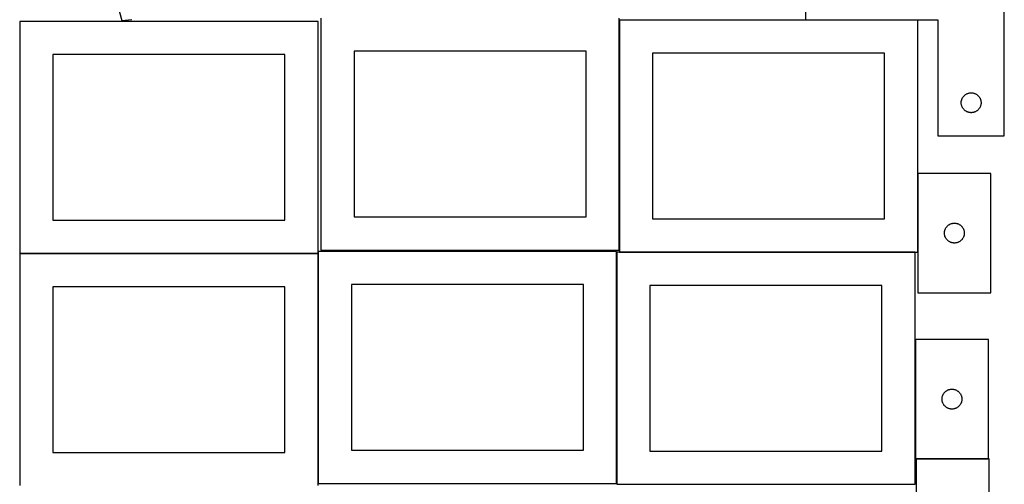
# Model space of a CAD drawing. Header units: millimetres. Extents: x 7 to 1493, y 7 to 2993.
# Tile 4 of 15: x 8 to 1493, y 1410 to 2111. Entities that reach past the tile are written whole.
import ezdxf

# ---------------------------------------------------------------- set-up
doc = ezdxf.new("R2010")
doc.units = ezdxf.units.MM
doc.layers.add('COMMON', color=5, linetype='CONTINUOUS', true_color=0x0000ff)
doc.layers.add('CUT', color=7, linetype='CONTINUOUS', true_color=0x000000)

msp = doc.modelspace()

# ---------------------------------------------------------------- linework, layer by layer
at = {"layer": 'COMMON'}
for p, q in [((912.104962, 1763.273116), (912.104962, 2110.258274)), ((1362.304962, 1878.890439), (1362.304962, 1760.258274)), ((457.813553, 1758.157541), (7.849575, 1758.157541)), ((457.949576, 1411.299045), (457.949576, 1758.05754)), ((908.149577, 1411.299045), (908.149577, 1760.058273)), ((1358.249577, 1760.158274), (912.204962, 1760.158274))]:
    msp.add_line(p, q, dxfattribs=at)
at = {"layer": 'CUT'}
for p, q in [((1192.708605, 2185.529313), (1192.708605, 2110.529313)), ((1492.708605, 1935.529313), (1492.708605, 2185.529313)), ((153.51399, 2140.13929), (161.879364, 2109.496261)), ((161.879364, 2109.496261), (177.182436, 2111.092054)), ((462.004961, 2113.273116), (462.004961, 1763.273116)), ((912.004961, 1763.273116), (912.004961, 2113.273116)), ((1362.204962, 2110.258274), (912.204962, 2110.258274)), ((912.204962, 2110.258274), (912.204962, 1760.258274)), ((1192.708605, 2110.529313), (1392.708605, 2110.529313)), ((1362.204962, 1760.258274), (1362.204962, 2110.258274)), ((1392.708605, 2110.529313), (1392.708605, 1935.529313)), ((457.813553, 2108.257541), (7.813553, 2108.257541)), ((7.813553, 2108.257541), (7.813553, 1758.257541)), ((457.813553, 1758.257541), (457.813553, 2108.257541)), ((407.813553, 2058.257541), (57.813553, 2058.257541)), ((57.813553, 2058.257541), (57.813553, 1808.257541)), ((407.813553, 1808.257541), (407.813553, 2058.257541)), ((862.004961, 2063.273116), (512.004961, 2063.273116)), ((512.004961, 2063.273116), (512.004961, 1813.273116)), ((862.004961, 1813.273116), (862.004961, 2063.273116)), ((1312.204962, 2060.258274), (962.204962, 2060.258274)), ((962.204962, 2060.258274), (962.204962, 1810.258274)), ((1312.204962, 1810.258274), (1312.204962, 2060.258274)), ((1428.203189, 1989.34938), (1428.419074, 1990.091035)), ((1428.419074, 1990.091035), (1428.672852, 1990.820594)), ((1428.672852, 1990.820594), (1428.963851, 1991.536121)), ((1428.963851, 1991.536121), (1429.291298, 1992.23572)), ((1429.291298, 1992.23572), (1429.654326, 1992.917534)), ((1429.654326, 1992.917534), (1430.051971, 1993.579756)), ((1430.051971, 1993.579756), (1430.483179, 1994.220629)), ((1430.483179, 1994.220629), (1430.946807, 1994.838455)), ((1430.946807, 1994.838455), (1431.441626, 1995.431595)), ((1431.441626, 1995.431595), (1431.966322, 1995.998475)), ((1431.966322, 1995.998475), (1432.519504, 1996.537593)), ((1432.519504, 1996.537593), (1433.099707, 1997.047519)), ((1433.099707, 1997.047519), (1433.70539, 1997.526901)), ((1433.70539, 1997.526901), (1434.334949, 1997.974468)), ((1434.334949, 1997.974468), (1434.986712, 1998.389032)), ((1434.986712, 1998.389032), (1435.658953, 1998.769495)), ((1435.658953, 1998.769495), (1436.349889, 1999.114847)), ((1436.349889, 1999.114847), (1437.057686, 1999.424172)), ((1437.057686, 1999.424172), (1437.780469, 1999.696651)), ((1437.780469, 1999.696651), (1438.51632, 1999.931561)), ((1438.51632, 1999.931561), (1439.263288, 2000.128278)), ((1439.263288, 2000.128278), (1440.019393, 2000.286282)), ((1440.019393, 2000.286282), (1440.782629, 2000.405153)), ((1440.782629, 2000.405153), (1441.550973, 2000.484576)), ((1441.550973, 2000.484576), (1442.322386, 2000.52434)), ((1442.322386, 2000.52434), (1443.094823, 2000.52434)), ((1443.094823, 2000.52434), (1443.866236, 2000.484576)), ((1443.866236, 2000.484576), (1444.63458, 2000.405153)), ((1444.63458, 2000.405153), (1445.397816, 2000.286282)), ((1445.397816, 2000.286282), (1446.153921, 2000.128278)), ((1446.153921, 2000.128278), (1446.900889, 1999.931561)), ((1446.900889, 1999.931561), (1447.63674, 1999.696651)), ((1447.63674, 1999.696651), (1448.359523, 1999.424172)), ((1448.359523, 1999.424172), (1449.06732, 1999.114847)), ((1449.06732, 1999.114847), (1449.758256, 1998.769495)), ((1449.758256, 1998.769495), (1450.430497, 1998.389032)), ((1450.430497, 1998.389032), (1451.08226, 1997.974468)), ((1451.08226, 1997.974468), (1451.711819, 1997.526901)), ((1451.711819, 1997.526901), (1452.317502, 1997.047519)), ((1452.317502, 1997.047519), (1452.897705, 1996.537593)), ((1452.897705, 1996.537593), (1453.450887, 1995.998475)), ((1453.450887, 1995.998475), (1453.975583, 1995.431595)), ((1453.975583, 1995.431595), (1454.470402, 1994.838455)), ((1454.470402, 1994.838455), (1454.93403, 1994.220629)), ((1454.93403, 1994.220629), (1455.365238, 1993.579756)), ((1455.365238, 1993.579756), (1455.762883, 1992.917534)), ((1455.762883, 1992.917534), (1456.125911, 1992.23572)), ((1456.125911, 1992.23572), (1456.453358, 1991.536121)), ((1456.453358, 1991.536121), (1456.744357, 1990.820594)), ((1456.744357, 1990.820594), (1456.998135, 1990.091035)), ((1456.998135, 1990.091035), (1457.21402, 1989.34938)), ((1427.708605, 1985.529313), (1427.728493, 1986.301494)), ((1427.728493, 1984.757131), (1427.708605, 1985.529313)), ((1427.728493, 1986.301494), (1427.788106, 1987.071628)), ((1427.788106, 1983.986998), (1427.728493, 1984.757131)), ((1427.788106, 1987.071628), (1427.887286, 1987.837671)), ((1427.887286, 1983.220954), (1427.788106, 1983.986998)), ((1427.887286, 1987.837671), (1428.025769, 1988.597594)), ((1428.025769, 1982.461032), (1427.887286, 1983.220954)), ((1428.025769, 1988.597594), (1428.203189, 1989.34938)), ((1428.203189, 1981.709246), (1428.025769, 1982.461032)), ((1428.419074, 1980.96759), (1428.203189, 1981.709246)), ((1428.672852, 1980.238031), (1428.419074, 1980.96759)), ((1428.963851, 1979.522504), (1428.672852, 1980.238031)), ((1429.291298, 1978.822906), (1428.963851, 1979.522504)), ((1429.654326, 1978.141092), (1429.291298, 1978.822906)), ((1430.051971, 1977.47887), (1429.654326, 1978.141092)), ((1430.483179, 1976.837996), (1430.051971, 1977.47887)), ((1430.946807, 1976.220171), (1430.483179, 1976.837996)), ((1431.441626, 1975.627031), (1430.946807, 1976.220171)), ((1431.966322, 1975.06015), (1431.441626, 1975.627031)), ((1432.519504, 1974.521032), (1431.966322, 1975.06015)), ((1453.450887, 1975.06015), (1452.897705, 1974.521032)), ((1453.975583, 1975.627031), (1453.450887, 1975.06015)), ((1454.470402, 1976.220171), (1453.975583, 1975.627031)), ((1454.93403, 1976.837996), (1454.470402, 1976.220171)), ((1455.365238, 1977.47887), (1454.93403, 1976.837996)), ((1455.762883, 1978.141092), (1455.365238, 1977.47887)), ((1456.125911, 1978.822906), (1455.762883, 1978.141092)), ((1456.453358, 1979.522504), (1456.125911, 1978.822906)), ((1456.744357, 1980.238031), (1456.453358, 1979.522504)), ((1456.998135, 1980.96759), (1456.744357, 1980.238031)), ((1457.21402, 1981.709246), (1456.998135, 1980.96759)), ((1457.21402, 1989.34938), (1457.39144, 1988.597594)), ((1457.39144, 1982.461032), (1457.21402, 1981.709246)), ((1457.39144, 1988.597594), (1457.529923, 1987.837671)), ((1457.529923, 1983.220954), (1457.39144, 1982.461032)), ((1457.529923, 1987.837671), (1457.629103, 1987.071628)), ((1457.629103, 1983.986998), (1457.529923, 1983.220954)), ((1457.629103, 1987.071628), (1457.688716, 1986.301494)), ((1457.688716, 1984.757131), (1457.629103, 1983.986998)), ((1457.688716, 1986.301494), (1457.708605, 1985.529313)), ((1457.708605, 1985.529313), (1457.688716, 1984.757131)), ((1433.099707, 1974.011106), (1432.519504, 1974.521032)), ((1433.70539, 1973.531724), (1433.099707, 1974.011106)), ((1434.334949, 1973.084158), (1433.70539, 1973.531724)), ((1434.986712, 1972.669593), (1434.334949, 1973.084158)), ((1435.658953, 1972.289131), (1434.986712, 1972.669593)), ((1436.349889, 1971.943779), (1435.658953, 1972.289131)), ((1437.057686, 1971.634453), (1436.349889, 1971.943779)), ((1437.780469, 1971.361974), (1437.057686, 1971.634453)), ((1438.51632, 1971.127065), (1437.780469, 1971.361974)), ((1439.263288, 1970.930347), (1438.51632, 1971.127065)), ((1440.019393, 1970.772343), (1439.263288, 1970.930347)), ((1440.782629, 1970.653473), (1440.019393, 1970.772343)), ((1441.550973, 1970.57405), (1440.782629, 1970.653473)), ((1442.322386, 1970.534286), (1441.550973, 1970.57405)), ((1443.094823, 1970.534286), (1442.322386, 1970.534286)), ((1443.866236, 1970.57405), (1443.094823, 1970.534286)), ((1444.63458, 1970.653473), (1443.866236, 1970.57405)), ((1445.397816, 1970.772343), (1444.63458, 1970.653473)), ((1446.153921, 1970.930347), (1445.397816, 1970.772343)), ((1446.900889, 1971.127065), (1446.153921, 1970.930347)), ((1447.63674, 1971.361974), (1446.900889, 1971.127065)), ((1448.359523, 1971.634453), (1447.63674, 1971.361974)), ((1449.06732, 1971.943779), (1448.359523, 1971.634453)), ((1449.758256, 1972.289131), (1449.06732, 1971.943779)), ((1450.430497, 1972.669593), (1449.758256, 1972.289131)), ((1451.08226, 1973.084158), (1450.430497, 1972.669593)), ((1451.711819, 1973.531724), (1451.08226, 1973.084158)), ((1452.317502, 1974.011106), (1451.711819, 1973.531724)), ((1452.897705, 1974.521032), (1452.317502, 1974.011106)), ((1392.708605, 1935.529313), (1492.708605, 1935.529313)), ((1362.404963, 1878.890439), (1362.404963, 1698.890439)), ((1472.404963, 1878.890439), (1362.404963, 1878.890439)), ((1472.404963, 1698.890439), (1472.404963, 1878.890439)), ((512.004961, 1813.273116), (862.004961, 1813.273116)), ((57.813553, 1808.257541), (407.813553, 1808.257541)), ((962.204962, 1810.258274), (1312.204962, 1810.258274)), ((1404.545243, 1796.612331), (1404.959807, 1797.264095)), ((1404.959807, 1797.264095), (1405.407374, 1797.893653)), ((1405.407374, 1797.893653), (1405.886756, 1798.499337)), ((1405.886756, 1798.499337), (1406.396682, 1799.079539)), ((1406.396682, 1799.079539), (1406.9358, 1799.632722)), ((1406.9358, 1799.632722), (1407.502681, 1800.157418)), ((1407.502681, 1800.157418), (1408.09582, 1800.652236)), ((1408.09582, 1800.652236), (1408.713646, 1801.115864)), ((1408.713646, 1801.115864), (1409.35452, 1801.547072)), ((1409.35452, 1801.547072), (1410.016742, 1801.944718)), ((1410.016742, 1801.944718), (1410.698556, 1802.307745)), ((1410.698556, 1802.307745), (1411.398154, 1802.635193)), ((1411.398154, 1802.635193), (1412.113681, 1802.926191)), ((1412.113681, 1802.926191), (1412.84324, 1803.17997)), ((1412.84324, 1803.17997), (1413.584896, 1803.395855)), ((1413.584896, 1803.395855), (1414.336682, 1803.573274)), ((1414.336682, 1803.573274), (1415.096604, 1803.711758)), ((1415.096604, 1803.711758), (1415.862648, 1803.810937)), ((1415.862648, 1803.810937), (1416.632781, 1803.87055)), ((1416.632781, 1803.87055), (1417.404963, 1803.890439)), ((1417.404963, 1803.890439), (1418.177144, 1803.87055)), ((1418.177144, 1803.87055), (1418.947278, 1803.810937)), ((1418.947278, 1803.810937), (1419.713321, 1803.711758)), ((1419.713321, 1803.711758), (1420.473244, 1803.573274)), ((1420.473244, 1803.573274), (1421.225029, 1803.395855)), ((1421.225029, 1803.395855), (1421.966685, 1803.17997)), ((1421.966685, 1803.17997), (1422.696244, 1802.926191)), ((1422.696244, 1802.926191), (1423.411771, 1802.635193)), ((1423.411771, 1802.635193), (1424.11137, 1802.307745)), ((1424.11137, 1802.307745), (1424.793184, 1801.944718)), ((1424.793184, 1801.944718), (1425.455406, 1801.547072)), ((1425.455406, 1801.547072), (1426.096279, 1801.115864)), ((1426.096279, 1801.115864), (1426.714105, 1800.652236)), ((1426.714105, 1800.652236), (1427.307244, 1800.157418)), ((1427.307244, 1800.157418), (1427.874125, 1799.632722)), ((1427.874125, 1799.632722), (1428.413243, 1799.079539)), ((1428.413243, 1799.079539), (1428.923169, 1798.499337)), ((1428.923169, 1798.499337), (1429.402551, 1797.893653)), ((1429.402551, 1797.893653), (1429.850118, 1797.264095)), ((1429.850118, 1797.264095), (1430.264682, 1796.612331)), ((1402.409936, 1789.276658), (1402.4497, 1790.048071)), ((1402.409936, 1788.50422), (1402.409936, 1789.276658)), ((1402.4497, 1787.732807), (1402.409936, 1788.50422)), ((1402.4497, 1790.048071), (1402.529123, 1790.816414)), ((1402.529123, 1786.964464), (1402.4497, 1787.732807)), ((1402.529123, 1790.816414), (1402.647993, 1791.57965)), ((1402.647993, 1786.201228), (1402.529123, 1786.964464)), ((1402.647993, 1791.57965), (1402.805997, 1792.335755)), ((1402.805997, 1785.445123), (1402.647993, 1786.201228)), ((1402.805997, 1792.335755), (1403.002715, 1793.082724)), ((1403.002715, 1784.698155), (1402.805997, 1785.445123)), ((1403.002715, 1793.082724), (1403.237624, 1793.818575)), ((1403.237624, 1783.962303), (1403.002715, 1784.698155)), ((1403.237624, 1793.818575), (1403.510103, 1794.541357)), ((1403.510103, 1783.239521), (1403.237624, 1783.962303)), ((1403.510103, 1794.541357), (1403.819429, 1795.249155)), ((1403.819429, 1782.531723), (1403.510103, 1783.239521)), ((1403.819429, 1795.249155), (1404.164781, 1795.94009)), ((1404.164781, 1781.840788), (1403.819429, 1782.531723)), ((1404.164781, 1795.94009), (1404.545243, 1796.612331)), ((1430.264682, 1796.612331), (1430.645145, 1795.94009)), ((1430.645145, 1795.94009), (1430.990497, 1795.249155)), ((1430.990497, 1782.531723), (1430.645145, 1781.840788)), ((1430.990497, 1795.249155), (1431.299822, 1794.541357)), ((1431.299822, 1783.239521), (1430.990497, 1782.531723)), ((1431.299822, 1794.541357), (1431.572301, 1793.818575)), ((1431.572301, 1783.962303), (1431.299822, 1783.239521)), ((1431.572301, 1793.818575), (1431.807211, 1793.082724)), ((1431.807211, 1784.698155), (1431.572301, 1783.962303)), ((1431.807211, 1793.082724), (1432.003928, 1792.335755)), ((1432.003928, 1785.445123), (1431.807211, 1784.698155)), ((1432.003928, 1792.335755), (1432.161932, 1791.57965)), ((1432.161932, 1786.201228), (1432.003928, 1785.445123)), ((1432.161932, 1791.57965), (1432.280803, 1790.816414)), ((1432.280803, 1786.964464), (1432.161932, 1786.201228)), ((1432.280803, 1790.816414), (1432.360226, 1790.048071)), ((1432.360226, 1787.732807), (1432.280803, 1786.964464)), ((1432.360226, 1790.048071), (1432.39999, 1789.276658)), ((1432.39999, 1788.50422), (1432.360226, 1787.732807)), ((1432.39999, 1789.276658), (1432.39999, 1788.50422)), ((1404.545243, 1781.168547), (1404.164781, 1781.840788)), ((1404.959807, 1780.516783), (1404.545243, 1781.168547)), ((1405.407374, 1779.887225), (1404.959807, 1780.516783)), ((1405.886756, 1779.281541), (1405.407374, 1779.887225)), ((1406.396682, 1778.701339), (1405.886756, 1779.281541)), ((1406.9358, 1778.148156), (1406.396682, 1778.701339)), ((1407.502681, 1777.62346), (1406.9358, 1778.148156)), ((1408.09582, 1777.128642), (1407.502681, 1777.62346)), ((1408.713646, 1776.665014), (1408.09582, 1777.128642)), ((1409.35452, 1776.233806), (1408.713646, 1776.665014)), ((1410.016742, 1775.83616), (1409.35452, 1776.233806)), ((1410.698556, 1775.473133), (1410.016742, 1775.83616)), ((1411.398154, 1775.145686), (1410.698556, 1775.473133)), ((1412.113681, 1774.854687), (1411.398154, 1775.145686)), ((1412.84324, 1774.600908), (1412.113681, 1774.854687)), ((1413.584896, 1774.385023), (1412.84324, 1774.600908)), ((1414.336682, 1774.207604), (1413.584896, 1774.385023)), ((1415.096604, 1774.069121), (1414.336682, 1774.207604)), ((1415.862648, 1773.969941), (1415.096604, 1774.069121)), ((1416.632781, 1773.910328), (1415.862648, 1773.969941)), ((1417.404963, 1773.890439), (1416.632781, 1773.910328)), ((1418.177144, 1773.910328), (1417.404963, 1773.890439)), ((1418.947278, 1773.969941), (1418.177144, 1773.910328)), ((1419.713321, 1774.069121), (1418.947278, 1773.969941)), ((1420.473244, 1774.207604), (1419.713321, 1774.069121)), ((1421.225029, 1774.385023), (1420.473244, 1774.207604)), ((1421.966685, 1774.600908), (1421.225029, 1774.385023)), ((1422.696244, 1774.854687), (1421.966685, 1774.600908)), ((1423.411771, 1775.145686), (1422.696244, 1774.854687)), ((1424.11137, 1775.473133), (1423.411771, 1775.145686)), ((1424.793184, 1775.83616), (1424.11137, 1775.473133)), ((1425.455406, 1776.233806), (1424.793184, 1775.83616)), ((1426.096279, 1776.665014), (1425.455406, 1776.233806)), ((1426.714105, 1777.128642), (1426.096279, 1776.665014)), ((1427.307244, 1777.62346), (1426.714105, 1777.128642)), ((1427.874125, 1778.148156), (1427.307244, 1777.62346)), ((1428.413243, 1778.701339), (1427.874125, 1778.148156)), ((1428.923169, 1779.281541), (1428.413243, 1778.701339)), ((1429.402551, 1779.887225), (1428.923169, 1779.281541)), ((1429.850118, 1780.516783), (1429.402551, 1779.887225)), ((1430.264682, 1781.168547), (1429.850118, 1780.516783)), ((1430.645145, 1781.840788), (1430.264682, 1781.168547)), ((7.813553, 1758.257541), (457.813553, 1758.257541)), ((457.849575, 1758.05754), (7.849575, 1758.05754)), ((7.849575, 1758.05754), (7.849575, 1408.05754)), ((457.849575, 1408.05754), (457.849575, 1758.05754)), ((908.049576, 1761.299045), (458.049576, 1761.299045)), ((458.049576, 1761.299045), (458.049576, 1411.299045)), ((462.004961, 1763.273116), (912.004961, 1763.273116)), ((908.049576, 1411.299045), (908.049576, 1761.299045)), ((1358.249577, 1760.058273), (908.249577, 1760.058273)), ((908.249577, 1760.058273), (908.249577, 1410.058273)), ((912.204962, 1760.258274), (1362.204962, 1760.258274)), ((1358.249577, 1410.058273), (1358.249577, 1760.058273)), ((407.849575, 1708.05754), (57.849575, 1708.05754)), ((57.849575, 1708.05754), (57.849575, 1458.05754)), ((407.849575, 1458.05754), (407.849575, 1708.05754)), ((858.049576, 1711.299045), (508.049576, 1711.299045)), ((508.049576, 1711.299045), (508.049576, 1461.299045)), ((858.049576, 1461.299045), (858.049576, 1711.299045)), ((1308.249577, 1710.058273), (958.249577, 1710.058273)), ((958.249577, 1710.058273), (958.249577, 1460.058273)), ((1308.249577, 1460.058273), (1308.249577, 1710.058273)), ((1362.404963, 1698.890439), (1472.404963, 1698.890439)), ((1468.751957, 1628.513491), (1358.751957, 1628.513491)), ((1358.751957, 1628.513491), (1358.751957, 1448.513491)), ((1468.751957, 1448.513491), (1468.751957, 1628.513491)), ((1399.857098, 1544.164409), (1400.166423, 1544.872207)), ((1400.166423, 1544.872207), (1400.511775, 1545.563142)), ((1400.511775, 1545.563142), (1400.892238, 1546.235383)), ((1400.892238, 1546.235383), (1401.306802, 1546.887147)), ((1401.306802, 1546.887147), (1401.754369, 1547.516705)), ((1401.754369, 1547.516705), (1402.233751, 1548.122388)), ((1402.233751, 1548.122388), (1402.743677, 1548.702591)), ((1402.743677, 1548.702591), (1403.282795, 1549.255774)), ((1403.282795, 1549.255774), (1403.849675, 1549.78047)), ((1403.849675, 1549.78047), (1404.442815, 1550.275288)), ((1404.442815, 1550.275288), (1405.060641, 1550.738916)), ((1405.060641, 1550.738916), (1405.701514, 1551.170124)), ((1405.701514, 1551.170124), (1406.363736, 1551.567769)), ((1406.363736, 1551.567769), (1407.04555, 1551.930797)), ((1407.04555, 1551.930797), (1407.745149, 1552.258244)), ((1407.745149, 1552.258244), (1408.460676, 1552.549243)), ((1408.460676, 1552.549243), (1409.190235, 1552.803021)), ((1409.190235, 1552.803021), (1409.93189, 1553.018907)), ((1409.93189, 1553.018907), (1410.683676, 1553.196326)), ((1410.683676, 1553.196326), (1411.443599, 1553.334809)), ((1411.443599, 1553.334809), (1412.209642, 1553.433989)), ((1412.209642, 1553.433989), (1412.979776, 1553.493602)), ((1412.979776, 1553.493602), (1413.751957, 1553.513491)), ((1413.751957, 1553.513491), (1414.524139, 1553.493602)), ((1414.524139, 1553.493602), (1415.294272, 1553.433989)), ((1415.294272, 1553.433989), (1416.060316, 1553.334809)), ((1416.060316, 1553.334809), (1416.820238, 1553.196326)), ((1416.820238, 1553.196326), (1417.572024, 1553.018907)), ((1417.572024, 1553.018907), (1418.31368, 1552.803021)), ((1418.31368, 1552.803021), (1419.043239, 1552.549243)), ((1419.043239, 1552.549243), (1419.758766, 1552.258244)), ((1419.758766, 1552.258244), (1420.458364, 1551.930797)), ((1420.458364, 1551.930797), (1421.140178, 1551.567769)), ((1421.140178, 1551.567769), (1421.8024, 1551.170124)), ((1421.8024, 1551.170124), (1422.443274, 1550.738916)), ((1422.443274, 1550.738916), (1423.0611, 1550.275288)), ((1423.0611, 1550.275288), (1423.654239, 1549.78047)), ((1423.654239, 1549.78047), (1424.22112, 1549.255774)), ((1424.22112, 1549.255774), (1424.760238, 1548.702591)), ((1424.760238, 1548.702591), (1425.270164, 1548.122388)), ((1425.270164, 1548.122388), (1425.749546, 1547.516705)), ((1425.749546, 1547.516705), (1426.197112, 1546.887147)), ((1426.197112, 1546.887147), (1426.611677, 1546.235383)), ((1426.611677, 1546.235383), (1426.992139, 1545.563142)), ((1426.992139, 1545.563142), (1427.337491, 1544.872207)), ((1427.337491, 1544.872207), (1427.646817, 1544.164409)), ((1398.75693, 1538.899709), (1398.796694, 1539.671123)), ((1398.75693, 1538.127272), (1398.75693, 1538.899709)), ((1398.796694, 1537.355859), (1398.75693, 1538.127272)), ((1398.796694, 1539.671123), (1398.876117, 1540.439466)), ((1398.876117, 1536.587515), (1398.796694, 1537.355859)), ((1398.876117, 1540.439466), (1398.994988, 1541.202702)), ((1398.994988, 1535.824279), (1398.876117, 1536.587515)), ((1398.994988, 1541.202702), (1399.152992, 1541.958807)), ((1399.152992, 1535.068175), (1398.994988, 1535.824279)), ((1399.152992, 1541.958807), (1399.349709, 1542.705775)), ((1399.349709, 1534.321206), (1399.152992, 1535.068175)), ((1399.349709, 1542.705775), (1399.584619, 1543.441626)), ((1399.584619, 1533.585355), (1399.349709, 1534.321206)), ((1399.584619, 1543.441626), (1399.857098, 1544.164409)), ((1399.857098, 1532.862572), (1399.584619, 1533.585355)), ((1400.166423, 1532.154775), (1399.857098, 1532.862572)), ((1400.511775, 1531.46384), (1400.166423, 1532.154775)), ((1400.892238, 1530.791599), (1400.511775, 1531.46384)), ((1401.306802, 1530.139835), (1400.892238, 1530.791599)), ((1401.754369, 1529.510277), (1401.306802, 1530.139835)), ((1402.233751, 1528.904593), (1401.754369, 1529.510277)), ((1425.749546, 1529.510277), (1425.270164, 1528.904593)), ((1426.197112, 1530.139835), (1425.749546, 1529.510277)), ((1426.611677, 1530.791599), (1426.197112, 1530.139835)), ((1426.992139, 1531.46384), (1426.611677, 1530.791599)), ((1427.337491, 1532.154775), (1426.992139, 1531.46384)), ((1427.646817, 1532.862572), (1427.337491, 1532.154775)), ((1427.646817, 1544.164409), (1427.919296, 1543.441626)), ((1427.919296, 1533.585355), (1427.646817, 1532.862572)), ((1427.919296, 1543.441626), (1428.154205, 1542.705775)), ((1428.154205, 1534.321206), (1427.919296, 1533.585355)), ((1428.154205, 1542.705775), (1428.350923, 1541.958807)), ((1428.350923, 1535.068175), (1428.154205, 1534.321206)), ((1428.350923, 1541.958807), (1428.508927, 1541.202702)), ((1428.508927, 1535.824279), (1428.350923, 1535.068175)), ((1428.508927, 1541.202702), (1428.627797, 1540.439466)), ((1428.627797, 1536.587515), (1428.508927, 1535.824279)), ((1428.627797, 1540.439466), (1428.70722, 1539.671123)), ((1428.70722, 1537.355859), (1428.627797, 1536.587515)), ((1428.70722, 1539.671123), (1428.746984, 1538.899709)), ((1428.746984, 1538.127272), (1428.70722, 1537.355859)), ((1428.746984, 1538.899709), (1428.746984, 1538.127272)), ((1402.743677, 1528.324391), (1402.233751, 1528.904593)), ((1403.282795, 1527.771208), (1402.743677, 1528.324391)), ((1403.849675, 1527.246512), (1403.282795, 1527.771208)), ((1404.442815, 1526.751694), (1403.849675, 1527.246512)), ((1405.060641, 1526.288066), (1404.442815, 1526.751694)), ((1405.701514, 1525.856857), (1405.060641, 1526.288066)), ((1406.363736, 1525.459212), (1405.701514, 1525.856857)), ((1407.04555, 1525.096185), (1406.363736, 1525.459212)), ((1407.745149, 1524.768737), (1407.04555, 1525.096185)), ((1408.460676, 1524.477738), (1407.745149, 1524.768737)), ((1409.190235, 1524.22396), (1408.460676, 1524.477738)), ((1409.93189, 1524.008075), (1409.190235, 1524.22396)), ((1410.683676, 1523.830655), (1409.93189, 1524.008075)), ((1411.443599, 1523.692172), (1410.683676, 1523.830655)), ((1412.209642, 1523.592993), (1411.443599, 1523.692172)), ((1412.979776, 1523.533379), (1412.209642, 1523.592993)), ((1413.751957, 1523.513491), (1412.979776, 1523.533379)), ((1414.524139, 1523.533379), (1413.751957, 1523.513491)), ((1415.294272, 1523.592993), (1414.524139, 1523.533379)), ((1416.060316, 1523.692172), (1415.294272, 1523.592993)), ((1416.820238, 1523.830655), (1416.060316, 1523.692172)), ((1417.572024, 1524.008075), (1416.820238, 1523.830655)), ((1418.31368, 1524.22396), (1417.572024, 1524.008075)), ((1419.043239, 1524.477738), (1418.31368, 1524.22396)), ((1419.758766, 1524.768737), (1419.043239, 1524.477738)), ((1420.458364, 1525.096185), (1419.758766, 1524.768737)), ((1421.140178, 1525.459212), (1420.458364, 1525.096185)), ((1421.8024, 1525.856857), (1421.140178, 1525.459212)), ((1422.443274, 1526.288066), (1421.8024, 1525.856857)), ((1423.0611, 1526.751694), (1422.443274, 1526.288066)), ((1423.654239, 1527.246512), (1423.0611, 1526.751694)), ((1424.22112, 1527.771208), (1423.654239, 1527.246512)), ((1424.760238, 1528.324391), (1424.22112, 1527.771208)), ((1425.270164, 1528.904593), (1424.760238, 1528.324391)), ((57.849575, 1458.05754), (407.849575, 1458.05754)), ((508.049576, 1461.299045), (858.049576, 1461.299045)), ((958.249577, 1460.058273), (1308.249577, 1460.058273)), ((1358.751957, 1448.513491), (1468.751957, 1448.513491)), ((1469.777775, 1448.263247), (1359.777775, 1448.263247)), ((1359.777775, 1448.263247), (1359.777775, 1268.263247)), ((1469.777775, 1268.263247), (1469.777775, 1448.263247)), ((458.049576, 1411.299045), (908.049576, 1411.299045)), ((908.249577, 1410.058273), (1358.249577, 1410.058273))]:
    msp.add_line(p, q, dxfattribs=at)

doc.saveas('drawing.dxf')
